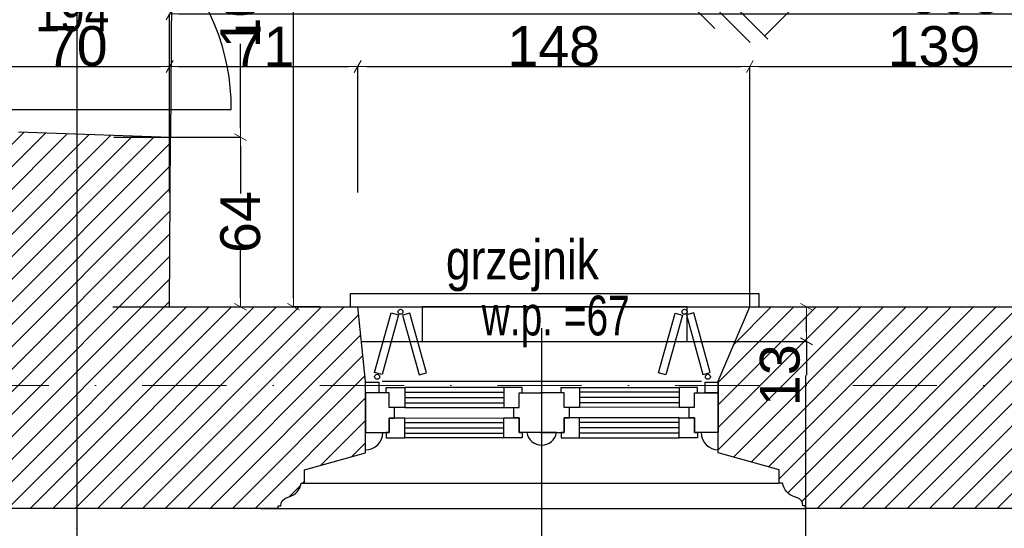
# Model space of a CAD drawing. Header units: millimetres. Extents: x 75543 to 124291, y -109148 to -86372.
# Tile 45 of 99: x 95152 to 98867, y -105560 to -103643. Entities that reach past the tile are written whole.
import ezdxf

# ---------------------------------------------------------------- set-up
doc = ezdxf.new("R2010")
doc.units = ezdxf.units.MM
doc.header["$MEASUREMENT"] = 0
doc.linetypes.add('Dot & Dashed', pattern=[670.277762, 317.5, -176.388889, 0, -176.388874])
for name, color, linetype in [('A-DRZWI', 7, 'Continuous'), ('detalokna', 7, 'Continuous'), ('DIM MALY', 7, 'Continuous'), ('Drawing & Figure', 7, 'Continuous'), ('Nowe_A-OKNA-OPIS', 7, 'Continuous'), ('Nowe_A_okno', 7, 'Continuous'), ('Nowe_Annotation - Text', 7, 'Continuous'), ('Nowe_GRZEJNIK', 7, 'Continuous'), ('Nowe_okiennice', 7, 'Continuous'), ('Nowe_WIDOK', 7, 'Continuous'), ('opisy inne', 7, 'Continuous'), ('PARAPET', 7, 'Continuous'), ('podciagi', 7, 'Continuous'), ('POSADZKI', 7, 'Continuous'), ('SCIANY_KONSTR', 7, 'Continuous'), ('Structural - Bearing', 7, 'Continuous'), ('Structural - Grid', 7, 'Continuous')]:
    doc.layers.add(name, color=color, linetype=linetype)
doc.styles.add('STYL_AUTOMATYCZNY_11', font='arial.ttf', dxfattribs={"width": 0.8})
doc.styles.add('STYL_AUTOMATYCZNY_2', font='arial.ttf')
doc.styles.add('STYL_AUTOMATYCZNY_6', font='arial.ttf', dxfattribs={"width": 0.8})
doc.styles.add('STYL_AUTOMATYCZNY_7', font='arial.ttf', dxfattribs={"width": 0.7})
doc.dimstyles.new('STYL_AUTOMATYCZNY__2', dxfattribs={"dimtxt": 150, "dimasz": 34.231941, "dimexe": 0.18, "dimexo": 3, "dimgap": 0, "dimtad": 1, "dimdec": 0, "dimlfac": 0.1, "dimzin": 0, "dimdsep": 46, "dimtxsty": 'STYL_AUTOMATYCZNY_2', "dimblk": 'ARROWHEAD_2', "dimblk1": 'ARROWHEAD_2', "dimblk2": 'ARROWHEAD_2', "dimcen": 0.09, "dimclrd": 5, "dimclre": 5, "dimclrt": 1, "dimadec": 0, "dimazin": 0, "dimtfac": 1, "dimtdec": 4, "dimtmove": 0, "dimatfit": 3, "dimfxl": 0, "dimtolj": 1, "dimtzin": 0, "dimarcsym": 0})
doc.dimstyles.new('STYL_AUTOMATYCZNY__3', dxfattribs={"dimtxt": 150, "dimasz": 34.231941, "dimexe": 0.18, "dimexo": 3, "dimgap": 0, "dimtad": 1, "dimtih": 1, "dimtoh": 1, "dimdec": 0, "dimlfac": 0.1, "dimzin": 0, "dimdsep": 46, "dimtxsty": 'STYL_AUTOMATYCZNY_2', "dimblk": 'ARROWHEAD_2', "dimblk1": 'ARROWHEAD_2', "dimblk2": 'ARROWHEAD_2', "dimcen": 0.09, "dimclrd": 5, "dimclre": 5, "dimclrt": 1, "dimadec": 0, "dimazin": 0, "dimtfac": 1, "dimtdec": 4, "dimtmove": 0, "dimatfit": 3, "dimfxl": 0, "dimtolj": 1, "dimtzin": 0, "dimarcsym": 0})
pattern_1 = [(45, (0, 0), (-42.426407, 42.426407), [])]

# ---------------------------------------------------------------- blocks, each defined once
blk = doc.blocks.new('ARROWHEAD_2')
at = {"color": 0, "linetype": 'Continuous', "lineweight": 0}
for p, q in [((0, 0), (-1, 0)), ((-0.38, -0.66), (0.38, 0.66))]:
    blk.add_line(p, q, dxfattribs=at)
blk = doc.blocks.new('*D138')
at = {"layer": 'Defpoints', "color": 0}
for p in [(95503.6, -104085.5), (95984.8, -104085.5), (95499.8, -104725.5)]:
    blk.add_point(p, dxfattribs=at)
at = {"layer": 'DIM MALY', "color": 5, "lineweight": -2}
for p, q in [((95506.6, -104085.5), (95984.9, -104085.5)), ((95984.8, -104119.7), (95984.8, -104298.2)), ((95984.8, -104691.3), (95984.8, -104513.3)), ((95502.8, -104725.5), (95984.9, -104725.5))]:
    blk.add_line(p, q, dxfattribs=at)
at = {"layer": 'DIM MALY', "color": 5, "lineweight": -2, "xscale": 34.23194115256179, "yscale": 34.23194115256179, "zscale": 34.23194115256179}
for p, rotation in [((95984.8, -104085.5), 90), ((95984.8, -104725.5), 270)]:
    blk.add_blockref('ARROWHEAD_2', p, dxfattribs=dict(at, rotation=rotation))
at = {"layer": 'DIM MALY', "color": 1, "insert": (95984.8, -104405.8), "char_height": 150, "attachment_point": 5, "rotation": 90, "style": 'STYL_AUTOMATYCZNY_2'}
blk.add_mtext('\\A1;64', dxfattribs=at)
blk = doc.blocks.new('*D139')
at = {"layer": 'Defpoints', "color": 0}
for p in [(95503.6, -104085.5), (95984.8, -104085.5), (95499.8, -104725.5)]:
    blk.add_point(p, dxfattribs=at)
at = {"layer": 'DIM MALY', "color": 5, "lineweight": -2}
for p, q in [((95506.6, -104085.5), (95984.9, -104085.5)), ((95984.8, -104119.7), (95984.8, -104298.2)), ((95984.8, -104691.3), (95984.8, -104513.3)), ((95502.8, -104725.5), (95984.9, -104725.5))]:
    blk.add_line(p, q, dxfattribs=at)
at = {"layer": 'DIM MALY', "color": 5, "lineweight": -2, "xscale": 34.23194115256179, "yscale": 34.23194115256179, "zscale": 34.23194115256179}
for p, rotation in [((95984.8, -104085.5), 90), ((95984.8, -104725.5), 270)]:
    blk.add_blockref('ARROWHEAD_2', p, dxfattribs=dict(at, rotation=rotation))
at = {"layer": 'DIM MALY', "color": 1, "insert": (95984.8, -104405.8), "char_height": 150, "attachment_point": 5, "rotation": 90, "style": 'STYL_AUTOMATYCZNY_2'}
blk.add_mtext('\\A1;64', dxfattribs=at)
blk = doc.blocks.new('*D140')
at = {"layer": 'Defpoints', "color": 0}
for p in [(95509.2, -103065.5), (95984.8, -103065.5), (95503.6, -104085.5)]:
    blk.add_point(p, dxfattribs=at)
at = {"layer": 'DIM MALY', "color": 5, "lineweight": -2}
for p, q in [((95512.2, -103065.5), (95984.9, -103065.5)), ((95984.8, -103099.7), (95984.8, -103418)), ((95984.8, -104051.3), (95984.8, -103733.8)), ((95506.6, -104085.5), (95984.9, -104085.5))]:
    blk.add_line(p, q, dxfattribs=at)
at = {"layer": 'DIM MALY', "color": 5, "lineweight": -2, "xscale": 34.23194115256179, "yscale": 34.23194115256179, "zscale": 34.23194115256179}
for p, rotation in [((95984.8, -103065.5), 90), ((95984.8, -104085.5), 270)]:
    blk.add_blockref('ARROWHEAD_2', p, dxfattribs=dict(at, rotation=rotation))
at = {"layer": 'DIM MALY', "color": 1, "insert": (95984.8, -103575.9), "char_height": 150, "attachment_point": 5, "rotation": 90, "style": 'STYL_AUTOMATYCZNY_2'}
blk.add_mtext('\\A1;102', dxfattribs=at)
blk = doc.blocks.new('*D141')
at = {"layer": 'Defpoints', "color": 0}
for p in [(95503.6, -104085.5), (95984.8, -104085.5), (95499.8, -104725.5)]:
    blk.add_point(p, dxfattribs=at)
at = {"layer": 'DIM MALY', "color": 5, "lineweight": -2}
for p, q in [((95506.6, -104085.5), (95984.9, -104085.5)), ((95984.8, -104119.7), (95984.8, -104298.2)), ((95984.8, -104691.3), (95984.8, -104513.3)), ((95502.8, -104725.5), (95984.9, -104725.5))]:
    blk.add_line(p, q, dxfattribs=at)
at = {"layer": 'DIM MALY', "color": 5, "lineweight": -2, "xscale": 34.23194115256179, "yscale": 34.23194115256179, "zscale": 34.23194115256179}
for p, rotation in [((95984.8, -104085.5), 90), ((95984.8, -104725.5), 270)]:
    blk.add_blockref('ARROWHEAD_2', p, dxfattribs=dict(at, rotation=rotation))
at = {"layer": 'DIM MALY', "color": 1, "insert": (95984.8, -104405.8), "char_height": 150, "attachment_point": 5, "rotation": 90, "style": 'STYL_AUTOMATYCZNY_2'}
blk.add_mtext('\\A1;64', dxfattribs=at)
blk = doc.blocks.new('*D142')
at = {"layer": 'Defpoints', "color": 0}
for p in [(95509.2, -103065.5), (95984.8, -103065.5), (95503.6, -104085.5)]:
    blk.add_point(p, dxfattribs=at)
at = {"layer": 'DIM MALY', "color": 5, "lineweight": -2}
for p, q in [((95512.2, -103065.5), (95984.9, -103065.5)), ((95984.8, -103099.7), (95984.8, -103418)), ((95984.8, -104051.3), (95984.8, -103733.8)), ((95506.6, -104085.5), (95984.9, -104085.5))]:
    blk.add_line(p, q, dxfattribs=at)
at = {"layer": 'DIM MALY', "color": 5, "lineweight": -2, "xscale": 34.23194115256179, "yscale": 34.23194115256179, "zscale": 34.23194115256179}
for p, rotation in [((95984.8, -103065.5), 90), ((95984.8, -104085.5), 270)]:
    blk.add_blockref('ARROWHEAD_2', p, dxfattribs=dict(at, rotation=rotation))
at = {"layer": 'DIM MALY', "color": 1, "insert": (95984.8, -103575.9), "char_height": 150, "attachment_point": 5, "rotation": 90, "style": 'STYL_AUTOMATYCZNY_2'}
blk.add_mtext('\\A1;102', dxfattribs=at)
blk = doc.blocks.new('*D703')
at = {"layer": 'Defpoints', "color": 0}
for p in [(95717.3, -103819.5), (95017.3, -104177), (95717.3, -104177)]:
    blk.add_point(p, dxfattribs=at)
at = {"layer": 'DIM MALY', "color": 5, "lineweight": -2}
for p, q in [((95017.3, -104174), (95017.3, -103819.3)), ((95051.5, -103819.5), (95683, -103819.5)), ((95717.3, -104174), (95717.3, -103819.3))]:
    blk.add_line(p, q, dxfattribs=at)
at = {"layer": 'DIM MALY', "color": 5, "lineweight": -2, "xscale": 34.23194115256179, "yscale": 34.23194115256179, "zscale": 34.23194115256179, "rotation": 180}
blk.add_blockref('ARROWHEAD_2', (95017.3, -103819.5), dxfattribs=at)
at = {"layer": 'DIM MALY', "color": 5, "lineweight": -2, "xscale": 34.23194115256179, "yscale": 34.23194115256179, "zscale": 34.23194115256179}
blk.add_blockref('ARROWHEAD_2', (95717.3, -103819.5), dxfattribs=at)
at = {"layer": 'DIM MALY', "color": 1, "insert": (95367, -103742.9), "char_height": 150, "attachment_point": 5, "style": 'STYL_AUTOMATYCZNY_2'}
blk.add_mtext('\\A1;70', dxfattribs=at)
blk = doc.blocks.new('*D704')
at = {"layer": 'Defpoints', "color": 0}
for p in [(96427.3, -103819.5), (95717.3, -104297), (96427.3, -104297)]:
    blk.add_point(p, dxfattribs=at)
at = {"layer": 'DIM MALY', "color": 5, "lineweight": -2}
for p, q in [((95717.3, -104294), (95717.3, -103819.3)), ((95751.5, -103819.5), (96393, -103819.5)), ((96427.3, -104294), (96427.3, -103819.3))]:
    blk.add_line(p, q, dxfattribs=at)
at = {"layer": 'DIM MALY', "color": 5, "lineweight": -2, "xscale": 34.23194115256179, "yscale": 34.23194115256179, "zscale": 34.23194115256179, "rotation": 180}
blk.add_blockref('ARROWHEAD_2', (95717.3, -103819.5), dxfattribs=at)
at = {"layer": 'DIM MALY', "color": 5, "lineweight": -2, "xscale": 34.23194115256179, "yscale": 34.23194115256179, "zscale": 34.23194115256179}
blk.add_blockref('ARROWHEAD_2', (96427.3, -103819.5), dxfattribs=at)
at = {"layer": 'DIM MALY', "color": 1, "insert": (96072, -103744.2), "char_height": 150, "attachment_point": 5, "style": 'STYL_AUTOMATYCZNY_2'}
blk.add_mtext('\\A1;71', dxfattribs=at)
blk = doc.blocks.new('*D763')
at = {"layer": 'Defpoints', "color": 0}
for p in [(101647.3, -103535.8), (101647.3, -103620.2), (95717.3, -104216.2)]:
    blk.add_point(p, dxfattribs=at)
at = {"layer": 'DIM MALY', "color": 5, "lineweight": -2}
for p, q in [((101647.3, -103538.8), (101647.3, -103620.4)), ((95717.3, -104213.2), (95717.3, -103620)), ((95751.5, -103620.2), (101613, -103620.2))]:
    blk.add_line(p, q, dxfattribs=at)
at = {"layer": 'DIM MALY', "color": 5, "lineweight": -2, "xscale": 34.23194115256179, "yscale": 34.23194115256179, "zscale": 34.23194115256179, "rotation": 180}
blk.add_blockref('ARROWHEAD_2', (95717.3, -103620.2), dxfattribs=at)
at = {"layer": 'DIM MALY', "color": 5, "lineweight": -2, "xscale": 34.23194115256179, "yscale": 34.23194115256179, "zscale": 34.23194115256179}
blk.add_blockref('ARROWHEAD_2', (101647.3, -103620.2), dxfattribs=at)
at = {"layer": 'DIM MALY', "color": 1, "insert": (98681.9, -103543.6), "char_height": 150, "attachment_point": 5, "style": 'STYL_AUTOMATYCZNY_2'}
blk.add_mtext('\\A1;593', dxfattribs=at)
blk = doc.blocks.new('*D832')
at = {"layer": 'Defpoints', "color": 0}
for p in [(98117.3, -104981.7), (96127.3, -107107), (98117.3, -107160.1)]:
    blk.add_point(p, dxfattribs=at)
at = {"layer": 'DIM MALY', "color": 5, "lineweight": -2}
for p, q in [((98117.3, -104984.7), (98117.3, -107160.3)), ((96127.3, -107110), (96127.3, -107160.3)), ((96161.5, -107160.1), (98083, -107160.1))]:
    blk.add_line(p, q, dxfattribs=at)
at = {"layer": 'DIM MALY', "color": 5, "lineweight": -2, "xscale": 34.23194115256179, "yscale": 34.23194115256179, "zscale": 34.23194115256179, "rotation": 180}
blk.add_blockref('ARROWHEAD_2', (96127.3, -107160.1), dxfattribs=at)
at = {"layer": 'DIM MALY', "color": 5, "lineweight": -2, "xscale": 34.23194115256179, "yscale": 34.23194115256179, "zscale": 34.23194115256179}
blk.add_blockref('ARROWHEAD_2', (98117.3, -107160.1), dxfattribs=at)
at = {"layer": 'DIM MALY', "color": 1, "insert": (97121.9, -107083.6), "char_height": 150, "attachment_point": 5, "style": 'STYL_AUTOMATYCZNY_2'}
blk.add_mtext('\\A1;199', dxfattribs=at)
blk = doc.blocks.new('*D846')
at = {"layer": 'Defpoints', "color": 0}
for p in [(98117.3, -104981.7), (96127.3, -107107), (98117.3, -107160.1)]:
    blk.add_point(p, dxfattribs=at)
at = {"layer": 'DIM MALY', "color": 5, "lineweight": -2}
for p, q in [((98117.3, -104984.7), (98117.3, -107160.3)), ((96127.3, -107110), (96127.3, -107160.3)), ((96161.5, -107160.1), (98083, -107160.1))]:
    blk.add_line(p, q, dxfattribs=at)
at = {"layer": 'DIM MALY', "color": 5, "lineweight": -2, "xscale": 34.23194115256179, "yscale": 34.23194115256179, "zscale": 34.23194115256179, "rotation": 180}
blk.add_blockref('ARROWHEAD_2', (96127.3, -107160.1), dxfattribs=at)
at = {"layer": 'DIM MALY', "color": 5, "lineweight": -2, "xscale": 34.23194115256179, "yscale": 34.23194115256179, "zscale": 34.23194115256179}
blk.add_blockref('ARROWHEAD_2', (98117.3, -107160.1), dxfattribs=at)
at = {"layer": 'DIM MALY', "color": 1, "insert": (97121.9, -107083.6), "char_height": 150, "attachment_point": 5, "style": 'STYL_AUTOMATYCZNY_2'}
blk.add_mtext('\\A1;199', dxfattribs=at)
blk = doc.blocks.new('*D847')
at = {"layer": 'Defpoints', "color": 0}
for p in [(98117.3, -104981.7), (99017.3, -104981.7), (99017.3, -107160.1)]:
    blk.add_point(p, dxfattribs=at)
at = {"layer": 'DIM MALY', "color": 5, "lineweight": -2}
for p, q in [((98117.3, -104984.7), (98117.3, -107160.3)), ((99017.3, -104984.7), (99017.3, -107160.3)), ((98151.5, -107160.1), (98983, -107160.1))]:
    blk.add_line(p, q, dxfattribs=at)
at = {"layer": 'DIM MALY', "color": 5, "lineweight": -2, "xscale": 34.23194115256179, "yscale": 34.23194115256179, "zscale": 34.23194115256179, "rotation": 180}
blk.add_blockref('ARROWHEAD_2', (98117.3, -107160.1), dxfattribs=at)
at = {"layer": 'DIM MALY', "color": 5, "lineweight": -2, "xscale": 34.23194115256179, "yscale": 34.23194115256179, "zscale": 34.23194115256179}
blk.add_blockref('ARROWHEAD_2', (99017.3, -107160.1), dxfattribs=at)
at = {"layer": 'DIM MALY', "color": 1, "insert": (98567, -107083.6), "char_height": 150, "attachment_point": 5, "style": 'STYL_AUTOMATYCZNY_2'}
blk.add_mtext('\\A1;90', dxfattribs=at)
blk = doc.blocks.new('*D861')
at = {"layer": 'Defpoints', "color": 0}
for p in [(98117.3, -104981.7), (96127.3, -107107), (98117.3, -107160.1)]:
    blk.add_point(p, dxfattribs=at)
at = {"layer": 'DIM MALY', "color": 5, "lineweight": -2}
for p, q in [((98117.3, -104984.7), (98117.3, -107160.3)), ((96127.3, -107110), (96127.3, -107160.3)), ((96161.5, -107160.1), (98083, -107160.1))]:
    blk.add_line(p, q, dxfattribs=at)
at = {"layer": 'DIM MALY', "color": 5, "lineweight": -2, "xscale": 34.23194115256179, "yscale": 34.23194115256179, "zscale": 34.23194115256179, "rotation": 180}
blk.add_blockref('ARROWHEAD_2', (96127.3, -107160.1), dxfattribs=at)
at = {"layer": 'DIM MALY', "color": 5, "lineweight": -2, "xscale": 34.23194115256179, "yscale": 34.23194115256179, "zscale": 34.23194115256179}
blk.add_blockref('ARROWHEAD_2', (98117.3, -107160.1), dxfattribs=at)
at = {"layer": 'DIM MALY', "color": 1, "insert": (97121.9, -107083.6), "char_height": 150, "attachment_point": 5, "style": 'STYL_AUTOMATYCZNY_2'}
blk.add_mtext('\\A1;199', dxfattribs=at)
blk = doc.blocks.new('*D862')
at = {"layer": 'Defpoints', "color": 0}
for p in [(98117.3, -104981.7), (99017.3, -104981.7), (99017.3, -107160.1)]:
    blk.add_point(p, dxfattribs=at)
at = {"layer": 'DIM MALY', "color": 5, "lineweight": -2}
for p, q in [((98117.3, -104984.7), (98117.3, -107160.3)), ((99017.3, -104984.7), (99017.3, -107160.3)), ((98151.5, -107160.1), (98983, -107160.1))]:
    blk.add_line(p, q, dxfattribs=at)
at = {"layer": 'DIM MALY', "color": 5, "lineweight": -2, "xscale": 34.23194115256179, "yscale": 34.23194115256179, "zscale": 34.23194115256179, "rotation": 180}
blk.add_blockref('ARROWHEAD_2', (98117.3, -107160.1), dxfattribs=at)
at = {"layer": 'DIM MALY', "color": 5, "lineweight": -2, "xscale": 34.23194115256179, "yscale": 34.23194115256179, "zscale": 34.23194115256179}
blk.add_blockref('ARROWHEAD_2', (99017.3, -107160.1), dxfattribs=at)
at = {"layer": 'DIM MALY', "color": 1, "insert": (98567, -107083.6), "char_height": 150, "attachment_point": 5, "style": 'STYL_AUTOMATYCZNY_2'}
blk.add_mtext('\\A1;90', dxfattribs=at)
blk = doc.blocks.new('*D877')
at = {"layer": 'Defpoints', "color": 0}
for p in [(98117.3, -104981.7), (96127.3, -107107), (98117.3, -107160.1)]:
    blk.add_point(p, dxfattribs=at)
at = {"layer": 'DIM MALY', "color": 5, "lineweight": -2}
for p, q in [((98117.3, -104984.7), (98117.3, -107160.3)), ((96127.3, -107110), (96127.3, -107160.3)), ((96161.5, -107160.1), (98083, -107160.1))]:
    blk.add_line(p, q, dxfattribs=at)
at = {"layer": 'DIM MALY', "color": 5, "lineweight": -2, "xscale": 34.23194115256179, "yscale": 34.23194115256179, "zscale": 34.23194115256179, "rotation": 180}
blk.add_blockref('ARROWHEAD_2', (96127.3, -107160.1), dxfattribs=at)
at = {"layer": 'DIM MALY', "color": 5, "lineweight": -2, "xscale": 34.23194115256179, "yscale": 34.23194115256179, "zscale": 34.23194115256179}
blk.add_blockref('ARROWHEAD_2', (98117.3, -107160.1), dxfattribs=at)
at = {"layer": 'DIM MALY', "color": 1, "insert": (97121.9, -107083.6), "char_height": 150, "attachment_point": 5, "style": 'STYL_AUTOMATYCZNY_2'}
blk.add_mtext('\\A1;199', dxfattribs=at)
blk = doc.blocks.new('*D878')
at = {"layer": 'Defpoints', "color": 0}
for p in [(98117.3, -104981.7), (99017.3, -104981.7), (99017.3, -107160.1)]:
    blk.add_point(p, dxfattribs=at)
at = {"layer": 'DIM MALY', "color": 5, "lineweight": -2}
for p, q in [((98117.3, -104984.7), (98117.3, -107160.3)), ((99017.3, -104984.7), (99017.3, -107160.3)), ((98151.5, -107160.1), (98983, -107160.1))]:
    blk.add_line(p, q, dxfattribs=at)
at = {"layer": 'DIM MALY', "color": 5, "lineweight": -2, "xscale": 34.23194115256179, "yscale": 34.23194115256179, "zscale": 34.23194115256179, "rotation": 180}
blk.add_blockref('ARROWHEAD_2', (98117.3, -107160.1), dxfattribs=at)
at = {"layer": 'DIM MALY', "color": 5, "lineweight": -2, "xscale": 34.23194115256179, "yscale": 34.23194115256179, "zscale": 34.23194115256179}
blk.add_blockref('ARROWHEAD_2', (99017.3, -107160.1), dxfattribs=at)
at = {"layer": 'DIM MALY', "color": 1, "insert": (98567, -107083.6), "char_height": 150, "attachment_point": 5, "style": 'STYL_AUTOMATYCZNY_2'}
blk.add_mtext('\\A1;90', dxfattribs=at)
blk = doc.blocks.new('*D897')
at = {"layer": 'Defpoints', "color": 0}
for p in [(97851.9, -104725.5), (98121.5, -104725.5), (97851.9, -104855.5)]:
    blk.add_point(p, dxfattribs=at)
at = {"layer": 'DIM MALY', "color": 5, "lineweight": -2}
for p, q in [((97854.9, -104725.5), (98121.6, -104725.5)), ((98121.5, -104821.3), (98121.5, -104759.7)), ((97854.9, -104855.5), (98121.6, -104855.5)), ((98121.5, -104855.5), (98121.5, -104983.2))]:
    blk.add_line(p, q, dxfattribs=at)
at = {"layer": 'DIM MALY', "color": 5, "lineweight": -2, "xscale": 34.23194115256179, "yscale": 34.23194115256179, "zscale": 34.23194115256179}
for p, rotation in [((98121.5, -104725.5), 90), ((98121.5, -104855.5), 270)]:
    blk.add_blockref('ARROWHEAD_2', p, dxfattribs=dict(at, rotation=rotation))
at = {"layer": 'DIM MALY', "color": 1, "insert": (98021.1, -104983.2), "char_height": 150, "attachment_point": 5, "rotation": 90, "style": 'STYL_AUTOMATYCZNY_2'}
blk.add_mtext('\\A1;13', dxfattribs=at)
blk = doc.blocks.new('*D908')
at = {"layer": 'Defpoints', "color": 0}
for p in [(96427.3, -103819.5), (95717.3, -104297), (96427.3, -104297)]:
    blk.add_point(p, dxfattribs=at)
at = {"layer": 'DIM MALY', "color": 5, "lineweight": -2}
for p, q in [((95717.3, -104294), (95717.3, -103819.3)), ((95751.5, -103819.5), (96393, -103819.5)), ((96427.3, -104294), (96427.3, -103819.3))]:
    blk.add_line(p, q, dxfattribs=at)
at = {"layer": 'DIM MALY', "color": 5, "lineweight": -2, "xscale": 34.23194115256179, "yscale": 34.23194115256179, "zscale": 34.23194115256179, "rotation": 180}
blk.add_blockref('ARROWHEAD_2', (95717.3, -103819.5), dxfattribs=at)
at = {"layer": 'DIM MALY', "color": 5, "lineweight": -2, "xscale": 34.23194115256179, "yscale": 34.23194115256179, "zscale": 34.23194115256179}
blk.add_blockref('ARROWHEAD_2', (96427.3, -103819.5), dxfattribs=at)
at = {"layer": 'DIM MALY', "color": 1, "insert": (96072, -103744.2), "char_height": 150, "attachment_point": 5, "style": 'STYL_AUTOMATYCZNY_2'}
blk.add_mtext('\\A1;71', dxfattribs=at)
blk = doc.blocks.new('*D909')
at = {"layer": 'Defpoints', "color": 0}
for p in [(97907.3, -103819.5), (96427.3, -104297), (97907.3, -104725.5)]:
    blk.add_point(p, dxfattribs=at)
at = {"layer": 'DIM MALY', "color": 5, "lineweight": -2}
for p, q in [((96427.3, -104294), (96427.3, -103819.3)), ((96461.5, -103819.5), (97873, -103819.5)), ((97907.3, -104722.5), (97907.3, -103819.3))]:
    blk.add_line(p, q, dxfattribs=at)
at = {"layer": 'DIM MALY', "color": 5, "lineweight": -2, "xscale": 34.23194115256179, "yscale": 34.23194115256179, "zscale": 34.23194115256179, "rotation": 180}
blk.add_blockref('ARROWHEAD_2', (96427.3, -103819.5), dxfattribs=at)
at = {"layer": 'DIM MALY', "color": 5, "lineweight": -2, "xscale": 34.23194115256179, "yscale": 34.23194115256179, "zscale": 34.23194115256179}
blk.add_blockref('ARROWHEAD_2', (97907.3, -103819.5), dxfattribs=at)
at = {"layer": 'DIM MALY', "color": 1, "insert": (97166.9, -103742.9), "char_height": 150, "attachment_point": 5, "style": 'STYL_AUTOMATYCZNY_2'}
blk.add_mtext('\\A1;148', dxfattribs=at)
blk = doc.blocks.new('*D910')
at = {"layer": 'Defpoints', "color": 0}
for p in [(96427.3, -103819.5), (95717.3, -104297), (96427.3, -104297)]:
    blk.add_point(p, dxfattribs=at)
at = {"layer": 'DIM MALY', "color": 5, "lineweight": -2}
for p, q in [((95717.3, -104294), (95717.3, -103819.3)), ((95751.5, -103819.5), (96393, -103819.5)), ((96427.3, -104294), (96427.3, -103819.3))]:
    blk.add_line(p, q, dxfattribs=at)
at = {"layer": 'DIM MALY', "color": 5, "lineweight": -2, "xscale": 34.23194115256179, "yscale": 34.23194115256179, "zscale": 34.23194115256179, "rotation": 180}
blk.add_blockref('ARROWHEAD_2', (95717.3, -103819.5), dxfattribs=at)
at = {"layer": 'DIM MALY', "color": 5, "lineweight": -2, "xscale": 34.23194115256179, "yscale": 34.23194115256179, "zscale": 34.23194115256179}
blk.add_blockref('ARROWHEAD_2', (96427.3, -103819.5), dxfattribs=at)
at = {"layer": 'DIM MALY', "color": 1, "insert": (96072, -103744.2), "char_height": 150, "attachment_point": 5, "style": 'STYL_AUTOMATYCZNY_2'}
blk.add_mtext('\\A1;71', dxfattribs=at)
blk = doc.blocks.new('*D911')
at = {"layer": 'Defpoints', "color": 0}
for p in [(97907.3, -103819.5), (96427.3, -104297), (97907.3, -104725.5)]:
    blk.add_point(p, dxfattribs=at)
at = {"layer": 'DIM MALY', "color": 5, "lineweight": -2}
for p, q in [((96427.3, -104294), (96427.3, -103819.3)), ((96461.5, -103819.5), (97873, -103819.5)), ((97907.3, -104722.5), (97907.3, -103819.3))]:
    blk.add_line(p, q, dxfattribs=at)
at = {"layer": 'DIM MALY', "color": 5, "lineweight": -2, "xscale": 34.23194115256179, "yscale": 34.23194115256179, "zscale": 34.23194115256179, "rotation": 180}
blk.add_blockref('ARROWHEAD_2', (96427.3, -103819.5), dxfattribs=at)
at = {"layer": 'DIM MALY', "color": 5, "lineweight": -2, "xscale": 34.23194115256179, "yscale": 34.23194115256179, "zscale": 34.23194115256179}
blk.add_blockref('ARROWHEAD_2', (97907.3, -103819.5), dxfattribs=at)
at = {"layer": 'DIM MALY', "color": 1, "insert": (97166.9, -103742.9), "char_height": 150, "attachment_point": 5, "style": 'STYL_AUTOMATYCZNY_2'}
blk.add_mtext('\\A1;148', dxfattribs=at)
blk = doc.blocks.new('*D912')
at = {"layer": 'Defpoints', "color": 0}
for p in [(99297.3, -103819.5), (97907.3, -104725.5), (99297.3, -104725.5)]:
    blk.add_point(p, dxfattribs=at)
at = {"layer": 'DIM MALY', "color": 5, "lineweight": -2}
for p, q in [((97907.3, -104722.5), (97907.3, -103819.3)), ((97941.5, -103819.5), (99263, -103819.5)), ((99297.3, -104722.5), (99297.3, -103819.3))]:
    blk.add_line(p, q, dxfattribs=at)
at = {"layer": 'DIM MALY', "color": 5, "lineweight": -2, "xscale": 34.23194115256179, "yscale": 34.23194115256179, "zscale": 34.23194115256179, "rotation": 180}
blk.add_blockref('ARROWHEAD_2', (97907.3, -103819.5), dxfattribs=at)
at = {"layer": 'DIM MALY', "color": 5, "lineweight": -2, "xscale": 34.23194115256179, "yscale": 34.23194115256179, "zscale": 34.23194115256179}
blk.add_blockref('ARROWHEAD_2', (99297.3, -103819.5), dxfattribs=at)
at = {"layer": 'DIM MALY', "color": 1, "insert": (98601.9, -103742.8), "char_height": 150, "attachment_point": 5, "style": 'STYL_AUTOMATYCZNY_2'}
blk.add_mtext('\\A1;139', dxfattribs=at)
blk = doc.blocks.new('*D913')
at = {"layer": 'Defpoints', "color": 0}
for p in [(96427.3, -103819.5), (95717.3, -104297), (96427.3, -104297)]:
    blk.add_point(p, dxfattribs=at)
at = {"layer": 'DIM MALY', "color": 5, "lineweight": -2}
for p, q in [((95717.3, -104294), (95717.3, -103819.3)), ((95751.5, -103819.5), (96393, -103819.5)), ((96427.3, -104294), (96427.3, -103819.3))]:
    blk.add_line(p, q, dxfattribs=at)
at = {"layer": 'DIM MALY', "color": 5, "lineweight": -2, "xscale": 34.23194115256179, "yscale": 34.23194115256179, "zscale": 34.23194115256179, "rotation": 180}
blk.add_blockref('ARROWHEAD_2', (95717.3, -103819.5), dxfattribs=at)
at = {"layer": 'DIM MALY', "color": 5, "lineweight": -2, "xscale": 34.23194115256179, "yscale": 34.23194115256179, "zscale": 34.23194115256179}
blk.add_blockref('ARROWHEAD_2', (96427.3, -103819.5), dxfattribs=at)
at = {"layer": 'DIM MALY', "color": 1, "insert": (96072, -103744.2), "char_height": 150, "attachment_point": 5, "style": 'STYL_AUTOMATYCZNY_2'}
blk.add_mtext('\\A1;71', dxfattribs=at)
blk = doc.blocks.new('*D914')
at = {"layer": 'Defpoints', "color": 0}
for p in [(97907.3, -103819.5), (96427.3, -104297), (97907.3, -104725.5)]:
    blk.add_point(p, dxfattribs=at)
at = {"layer": 'DIM MALY', "color": 5, "lineweight": -2}
for p, q in [((96427.3, -104294), (96427.3, -103819.3)), ((96461.5, -103819.5), (97873, -103819.5)), ((97907.3, -104722.5), (97907.3, -103819.3))]:
    blk.add_line(p, q, dxfattribs=at)
at = {"layer": 'DIM MALY', "color": 5, "lineweight": -2, "xscale": 34.23194115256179, "yscale": 34.23194115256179, "zscale": 34.23194115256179, "rotation": 180}
blk.add_blockref('ARROWHEAD_2', (96427.3, -103819.5), dxfattribs=at)
at = {"layer": 'DIM MALY', "color": 5, "lineweight": -2, "xscale": 34.23194115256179, "yscale": 34.23194115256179, "zscale": 34.23194115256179}
blk.add_blockref('ARROWHEAD_2', (97907.3, -103819.5), dxfattribs=at)
at = {"layer": 'DIM MALY', "color": 1, "insert": (97166.9, -103742.9), "char_height": 150, "attachment_point": 5, "style": 'STYL_AUTOMATYCZNY_2'}
blk.add_mtext('\\A1;148', dxfattribs=at)
blk = doc.blocks.new('*D915')
at = {"layer": 'Defpoints', "color": 0}
for p in [(99297.3, -103819.5), (97907.3, -104725.5), (99297.3, -104725.5)]:
    blk.add_point(p, dxfattribs=at)
at = {"layer": 'DIM MALY', "color": 5, "lineweight": -2}
for p, q in [((97907.3, -104722.5), (97907.3, -103819.3)), ((97941.5, -103819.5), (99263, -103819.5)), ((99297.3, -104722.5), (99297.3, -103819.3))]:
    blk.add_line(p, q, dxfattribs=at)
at = {"layer": 'DIM MALY', "color": 5, "lineweight": -2, "xscale": 34.23194115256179, "yscale": 34.23194115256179, "zscale": 34.23194115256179, "rotation": 180}
blk.add_blockref('ARROWHEAD_2', (97907.3, -103819.5), dxfattribs=at)
at = {"layer": 'DIM MALY', "color": 5, "lineweight": -2, "xscale": 34.23194115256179, "yscale": 34.23194115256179, "zscale": 34.23194115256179}
blk.add_blockref('ARROWHEAD_2', (99297.3, -103819.5), dxfattribs=at)
at = {"layer": 'DIM MALY', "color": 1, "insert": (98601.9, -103742.8), "char_height": 150, "attachment_point": 5, "style": 'STYL_AUTOMATYCZNY_2'}
blk.add_mtext('\\A1;139', dxfattribs=at)
blk = doc.blocks.new('*D923')
at = {"layer": 'Defpoints', "color": 0}
for p in [(96184.8, -99666.4), (96309.6, -99666.4), (96287.2, -104725.5)]:
    blk.add_point(p, dxfattribs=at)
at = {"layer": 'DIM MALY', "color": 5, "lineweight": -2}
for p, q in [((96306.6, -99666.4), (96184.6, -99666.4)), ((96184.8, -99700.6), (96184.8, -102030.7)), ((96184.8, -104691.3), (96184.8, -102362)), ((96284.2, -104725.5), (96184.6, -104725.5))]:
    blk.add_line(p, q, dxfattribs=at)
at = {"layer": 'DIM MALY', "color": 5, "lineweight": -2, "xscale": 34.23194115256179, "yscale": 34.23194115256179, "zscale": 34.23194115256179}
for p, rotation in [((96184.8, -99666.4), 90), ((96184.8, -104725.5), 270)]:
    blk.add_blockref('ARROWHEAD_2', p, dxfattribs=dict(at, rotation=rotation))
at = {"layer": 'DIM MALY', "color": 1, "insert": (96184.8, -102196.3), "char_height": 150, "attachment_point": 5, "rotation": 90, "style": 'STYL_AUTOMATYCZNY_2'}
blk.add_mtext('\\A1;506', dxfattribs=at)
blk = doc.blocks.new('*D992')
at = {"layer": 'Defpoints', "color": 0}
for p in [(87897.3, -89541.9), (95367.3, -89539.7), (95367.3, -107560.1)]:
    blk.add_point(p, dxfattribs=at)
at = {"layer": 'DIM MALY', "color": 5, "lineweight": -2}
for p, q in [((87897.3, -89544.9), (87897.3, -107560.3)), ((95367.3, -89542.7), (95367.3, -107560.3)), ((87931.5, -107560.1), (95333, -107560.1))]:
    blk.add_line(p, q, dxfattribs=at)
at = {"layer": 'DIM MALY', "color": 5, "lineweight": -2, "xscale": 34.23194115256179, "yscale": 34.23194115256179, "zscale": 34.23194115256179, "rotation": 180}
blk.add_blockref('ARROWHEAD_2', (87897.3, -107560.1), dxfattribs=at)
at = {"layer": 'DIM MALY', "color": 5, "lineweight": -2, "xscale": 34.23194115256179, "yscale": 34.23194115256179, "zscale": 34.23194115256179}
blk.add_blockref('ARROWHEAD_2', (95367.3, -107560.1), dxfattribs=at)
at = {"layer": 'DIM MALY', "color": 1, "insert": (91631.9, -107485.1), "char_height": 150, "attachment_point": 5, "style": 'STYL_AUTOMATYCZNY_2'}
blk.add_mtext('\\A1;747', dxfattribs=at)
blk = doc.blocks.new('*D993')
at = {"layer": 'Defpoints', "color": 0}
for p in [(95367.3, -89539.7), (101967.3, -89539.7), (101967.3, -107560.1)]:
    blk.add_point(p, dxfattribs=at)
at = {"layer": 'DIM MALY', "color": 5, "lineweight": -2}
for p, q in [((95367.3, -89542.7), (95367.3, -107560.3)), ((101967.3, -89542.7), (101967.3, -107560.3)), ((95401.5, -107560.1), (101933, -107560.1))]:
    blk.add_line(p, q, dxfattribs=at)
at = {"layer": 'DIM MALY', "color": 5, "lineweight": -2, "xscale": 34.23194115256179, "yscale": 34.23194115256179, "zscale": 34.23194115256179, "rotation": 180}
blk.add_blockref('ARROWHEAD_2', (95367.3, -107560.1), dxfattribs=at)
at = {"layer": 'DIM MALY', "color": 5, "lineweight": -2, "xscale": 34.23194115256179, "yscale": 34.23194115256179, "zscale": 34.23194115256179}
blk.add_blockref('ARROWHEAD_2', (101967.3, -107560.1), dxfattribs=at)
at = {"layer": 'DIM MALY', "color": 1, "insert": (98666.9, -107483.6), "char_height": 150, "attachment_point": 5, "style": 'STYL_AUTOMATYCZNY_2'}
blk.add_mtext('\\A1;660', dxfattribs=at)

msp = doc.modelspace()

# ---------------------------------------------------------------- hatches: boundary and pattern name
at = {"layer": 'Drawing & Figure'}
h = msp.add_hatch(dxfattribs=at)
h.set_pattern_fill('Common_Brick_0003', color=256, style=0, pattern_type=2)
h.set_pattern_definition(pattern_1)
h.paths.add_polyline_path([(80306.7, -98345.2), (80246.7, -98345.2), (80246.7, -98360.2), (80259.7, -98360.2), (80259.7, -98372.2, -0.371445), (80272.7, -98388.1), (80272.7, -98460.5, 0.436052), (80282.7, -98470.2), (80282.7, -98485.2), (80306.7, -98485.2), (80627.3, -98485.2), (80986, -98343.5), (80986, -98085.2), (81896, -98085.2), (81896, -97887.4), (81901.6, -97887.4), (83046, -97887.4), (83046, -98085.2), (87627.3, -98085.2), (87627.3, -98665.2), (88570.8, -98665.2), (88570.8, -98281.5), (89393.7, -98281.5), (89393.7, -98665.2), (90867.3, -98665.2), (90867.3, -98855.2), (91010.7, -98855.2), (91010.7, -98855), (91017.3, -98665.2), (92097.3, -98665.2), (92097.3, -98365.2), (92097.3, -98095.2), (92133, -97255.2), (92461.7, -97256.4), (95007.3, -97265.2), (95007.3, -98890.5), (95007.3, -99595.2), (95287.3, -99595.2), (95287.3, -99735.2), (95007.3, -99735.2), (95007.3, -100105.2), (94357.3, -100105.2), (92997.3, -100105.2), (93088.5, -100675.2), (92167.3, -100675.2), (92128.5, -100675.2), (92167.3, -100105.2), (90967.3, -100105.2), (90978, -99795.6), (90826, -99795.5), (90817.3, -100035.2), (90587.3, -100035.2), (90587.3, -100220.1), (90237.3, -100158.5), (90237.3, -100035.2), (89537.1, -100035.2), (89537.1, -100035.2), (89537.1, -100011, 0.414287), (89533.1, -100007), (89459, -100007), (89459, -100035.2), (89423.3, -100035.2), (89423.3, -100138.2), (89459, -100138.2), (89459, -100165.2), (89507.3, -100165.2), (89487.3, -100774.1), (89666.5, -100774.1), (89687.8, -100774), (89687.8, -101430.2), (89687.8, -101978.1), (89687.8, -102684), (89677.3, -102684), (89677.3, -102684.1), (88247.3, -102684.1), (88247.3, -102194.7), (88247.3, -102194.7), (88247.3, -102197.7), (88117.3, -102197.7), (88117.3, -102197.5), (87524.3, -102209.9), (87527.3, -102949.1), (88137.3, -102938.9), (88267.3, -102938.9), (88267.3, -102835.5), (89647.3, -102835.5), (89647.3, -103312.4), (89647.3, -104725.5), (89267.3, -104725.5), (89177.3, -105075.5), (89177.3, -105485.5), (89177.3, -105509.5), (89192.3, -105509.5, 0.436052), (89202, -105519.5), (89274.4, -105519.5, -0.371445), (89290.3, -105532.5), (89302.3, -105532.5), (89302.3, -105545.5), (89317.3, -105545.5), (89317.3, -105485.5), (89972.3, -105485.5), (90037.3, -105485.5), (90037.3, -105475.2), (90047.3, -105475.2, -0.334097), (90067.9, -105446.2), (90078.6, -105442, 0.270785), (90124.3, -105390.9), (90136.9, -105390.9), (90136.9, -105340.5), (90366.5, -105275.5), (90366.5, -105005.5), (90363, -104885.5), (90358.4, -104725.5), (89988.4, -104725.5), (89988.4, -103312.4), (89988.4, -101978.1), (89988.4, -101430.2), (89988.4, -100774.2), (94357.3, -100756.7), (95017.3, -100754.1), (95016.1, -101260.5), (95296.1, -101260.5), (95296.1, -101400.5), (95016.1, -101400.5), (95016.2, -101430.2), (95017.3, -103065.3), (95147.3, -103065.3), (95726.7, -103065.5), (95736.5, -101430.2), (95747.1, -99665.5), (96597.1, -99666.9), (96597.2, -98956.9), (95587.3, -98955.2), (95587.2, -98955.2), (95587.3, -98890.5), (95591.6, -96695.2), (95187.3, -96678.8), (95057.3, -96678.8), (95057.3, -97105.2), (92461.7, -97087), (92207.3, -97085.2), (92207.3, -96685.2), (91987, -96684.7), (91967.3, -98095.2), (91827.3, -98096.7), (91827.3, -98096.8), (91827.3, -98352.1), (91827.3, -98376.7), (91687.3, -98376.7), (91687.3, -98098.1), (88287.3, -98133.7), (88287.3, -96675.2), (87616, -96656.2), (87616, -97545.2), (81526, -97565.2), (81526, -96685.2), (81286, -96545.2), (81086, -96545.2), (80856, -96545.2), (80832, -96545.2), (80832, -96560.2, 0.436052), (80822, -96570), (80822, -96642.3, -0.371445), (80809, -96658.2), (80809, -96670.2), (80796, -96670.2), (80796, -96685.2), (80856, -96685.2), (80856, -96800.8), (80856, -97495.2), (80306.7, -97495.2)])
h = msp.add_hatch(dxfattribs=at)
h.set_pattern_fill('Common_Brick_0003', color=256, style=0, pattern_type=2)
h.set_pattern_definition(pattern_1)
h.paths.add_polyline_path([(94738.1, -105264.9), (94738.1, -105275.5), (94967.6, -105340.5), (94967.6, -105390.9), (94980.3, -105390.9, 0.270785), (95025.9, -105442), (95036.7, -105446.2, -0.334097), (95057.3, -105475.2), (95067.3, -105475.2), (95067.3, -105485.5), (96062.3, -105485.5), (96127.3, -105485.5), (96127.3, -105475.2), (96137.3, -105475.2, -0.334097), (96157.9, -105446.2), (96168.6, -105442, 0.270785), (96214.3, -105390.9), (96226.9, -105390.9), (96226.9, -105340.5), (96456.5, -105275.5), (96456.5, -105006.2), (96427.3, -104725.5), (95717.3, -104725.5), (95721.1, -104085.5), (95147.3, -104065.7), (95017.3, -104065.7), (95017.3, -104725.5), (94887.3, -104725.5), (94738.1, -105005.5), (94738.1, -105009.2), (94738.1, -105049.2), (94738.2, -105199.2), (94738.1, -105199.2)])
h = msp.add_hatch(dxfattribs=at)
h.set_pattern_fill('Common_Brick_0003', color=256, style=0, pattern_type=2)
h.set_pattern_definition(pattern_1)
h.paths.add_polyline_path([(97788.1, -105264.9), (97788.1, -105275.5), (98017.6, -105340.5), (98017.6, -105390.9), (98030.3, -105390.9, 0.270785), (98075.9, -105442), (98086.7, -105446.2, -0.334097), (98107.3, -105475.2), (98117.3, -105475.2), (98117.3, -105485.5), (98952.3, -105485.5), (99017.3, -105485.5), (99017.3, -105475.2), (99027.3, -105475.2, -0.334097), (99047.9, -105446.2), (99058.6, -105442, 0.270785), (99104.3, -105390.9), (99116.9, -105390.9), (99116.9, -105340.5), (99346.5, -105275.5), (99346.5, -105005.5), (99297.3, -104725.5), (97907.3, -104725.5), (97788.1, -105005.5)])

# ---------------------------------------------------------------- linework, layer by layer
at = {"layer": 'A-DRZWI'}
msp.add_lwpolyline([(95120.2, -103981.7), (95950.2, -103981.4, 0.416492), (95120.2, -103149.3)], format="xyb", dxfattribs=at)
at = {"layer": 'detalokna'}
for p, q in [((96427.3, -104725.5), (97907.3, -104725.5)), ((96440.8, -104855.5), (97851.9, -104855.5)), ((96519.3, -105005.5), (97725.2, -105005.5)), ((96226.9, -105390.9), (98017.6, -105390.9)), ((96127.3, -105485.5), (98117.3, -105485.5))]:
    msp.add_line(p, q, dxfattribs=at)
msp.add_lwpolyline([(96400.1, -104725.5), (96400.1, -104675.5), (97941.4, -104675.5), (97941.4, -104725.5)], dxfattribs=at)
at = {"layer": 'Nowe_A-OKNA-OPIS'}
msp.add_line((97121.5, -104805.5), (97121.5, -106010.7), dxfattribs=at)
at = {"layer": 'Nowe_A_okno'}
for points in [[(96456.5, -105049.6), (96456.5, -105009.6), (96506.5, -105009.6), (96506.5, -105049.6)], [(96604.7, -105029.6), (96604.7, -105104.6), (96546.5, -105104.6), (96546.5, -105049.6), (96534.7, -105049.6), (96534.7, -105029.6)], [(96978.2, -105029.5), (96978.3, -105104.5), (97036.4, -105104.5), (97036.4, -105049.5), (97048.2, -105049.4), (97048.2, -105029.5)], [(97264.7, -105029.4), (97264.7, -105104.4), (97206.5, -105104.4), (97206.5, -105049.4), (97194.7, -105049.4), (97194.7, -105029.4)], [(97639.8, -105029.3), (97639.8, -105104.3), (97698, -105104.3), (97698, -105049.3), (97709.8, -105049.3), (97709.7, -105029.3)], [(97738, -105049.2), (97738, -105009.2), (97788, -105009.2), (97788, -105049.2)], [(96456.5, -105049.6), (96456.5, -105199.6), (96546.5, -105199.6), (96546.5, -105144.6), (96566.5, -105144.6), (96566.5, -105104.6), (96546.5, -105104.6), (96546.5, -105049.6)], [(97788, -105049.2), (97788.1, -105199.2), (97698.1, -105199.3), (97698, -105144.3), (97678, -105144.3), (97678, -105104.3), (97698, -105104.3), (97698, -105049.3)], [(96604.7, -105219.6), (96604.7, -105144.6), (96546.5, -105144.6), (96546.5, -105199.6), (96534.7, -105199.6), (96534.7, -105219.6)], [(96978.3, -105219.5), (96978.3, -105144.5), (97036.5, -105144.5), (97036.5, -105199.4), (97048.3, -105199.4), (97048.3, -105219.4)], [(97264.7, -105219.4), (97264.7, -105144.4), (97206.5, -105144.4), (97206.5, -105199.4), (97194.7, -105199.4), (97194.7, -105219.4)], [(97639.9, -105219.3), (97639.8, -105144.3), (97698, -105144.3), (97698.1, -105199.3), (97709.9, -105199.3), (97709.9, -105219.3)]]:
    msp.add_lwpolyline(points, close=True, dxfattribs=at)
for points in [[(96978.2, -105029.5), (96604.7, -105029.6)], [(97264.7, -105029.4), (97639.8, -105029.3)], [(96604.7, -105047.1), (96978.2, -105047.1)], [(96604.7, -105067.1), (96978.2, -105067.1)], [(97126.5, -105199.4), (97036.5, -105199.4), (97036.5, -105144.5), (97016.5, -105144.5), (97016.4, -105104.5), (97036.4, -105104.5), (97036.4, -105049.5), (97126.4, -105049.4), (97126.4, -105049.4)], [(97116.5, -105199.4), (97206.5, -105199.4), (97206.5, -105144.4), (97226.5, -105144.4), (97226.5, -105104.4), (97206.5, -105104.4), (97206.5, -105049.4), (97116.5, -105049.4), (97116.5, -105049.4)], [(97639.8, -105046.8), (97264.7, -105047)], [(97639.8, -105066.8), (97264.7, -105067)], [(96604.7, -105087.1), (96978.2, -105087.1)], [(96604.7, -105104.6), (96978.3, -105104.5)], [(97639.8, -105086.8), (97264.7, -105087)], [(97639.8, -105104.3), (97264.7, -105104.4)], [(96604.7, -105144.6), (96978.3, -105144.5)], [(97639.8, -105144.3), (97264.7, -105144.4)], [(96604.7, -105162.1), (96978.3, -105162.1)], [(96604.7, -105182.1), (96978.3, -105182.1)], [(97639.8, -105161.8), (97264.7, -105162)], [(97639.9, -105181.8), (97264.7, -105182)], [(96604.7, -105202.1), (96978.3, -105202.1)], [(96978.3, -105219.5), (96604.7, -105219.6)], [(97639.9, -105201.8), (97264.7, -105202)], [(97264.7, -105219.4), (97639.9, -105219.3)]]:
    msp.add_lwpolyline(points, dxfattribs=at)
msp.add_lwpolyline([(97177.7, -105199.4), (97065.3, -105199.4, 0.845314)], format="xyb", close=True, dxfattribs=at)
at = {"layer": 'Nowe_GRZEJNIK'}
msp.add_lwpolyline([(96670.8, -104855.5), (97670.8, -104855.5), (97670.8, -104725.5), (96670.8, -104725.5)], close=True, dxfattribs=at)
at = {"layer": 'Nowe_okiennice'}
for points in [[(96519.1, -104980.7), (96491.3, -104973), (96553.4, -104748), (96581.2, -104755.7)], [(96658.7, -104981.3), (96686.5, -104973.7), (96624.4, -104748.7), (96596.6, -104756.4)], [(97590.5, -104981.3), (97562.7, -104973.7), (97624.8, -104748.7), (97652.6, -104756.4)], [(97730.1, -104980.7), (97757.9, -104973), (97695.8, -104748), (97668, -104755.7)]]:
    msp.add_lwpolyline(points, close=True, dxfattribs=at)
for centre in [(96588.6, -104744.1), (97660.6, -104744.1), (96500.6, -104989.1), (97748.7, -104989.1)]:
    msp.add_circle(centre, 9.4, dxfattribs=at)
at = {"layer": 'Nowe_WIDOK'}
for centre, start, end in [((96456.5, -105199.6), 270.4645, 0.079), ((97789.1, -105199.6), 179.921, 269.5355)]:
    msp.add_arc(centre, 65.3, start, end, dxfattribs=at)
at = {"layer": 'podciagi'}
msp.add_line((95726.7, -103065.5), (95721.1, -104085.5), dxfattribs=at)
at = {"layer": 'POSADZKI'}
for p, q in [((96676.6, -102496.8), (97908.6, -103728.8)), ((97963.5, -103703.6), (98340.9, -103326.1)), ((97711.8, -103451.9), (97975.6, -103715.7)), ((97775.3, -103675.6), (97631.7, -103532))]:
    msp.add_line(p, q, dxfattribs=at)
at = {"layer": 'SCIANY_KONSTR'}
msp.add_line((97907.3, -104725.5), (99297.3, -104725.5), dxfattribs=at)
at = {"layer": 'Structural - Bearing'}
for p, q in [((95147.3, -104065.7), (95721.1, -104085.5)), ((95717.3, -104725.5), (95721.1, -104085.5)), ((95717.3, -104725.5), (96427.3, -104725.5)), ((96456.5, -105006.2), (96427.3, -104725.5)), ((97788.1, -105005.5), (97907.3, -104725.5)), ((96127.3, -105485.5), (95067.3, -105485.5)), ((99017.3, -105485.5), (98117.3, -105485.5))]:
    msp.add_line(p, q, dxfattribs=at)
for points in [[(96062.3, -105485.5), (96127.3, -105485.5), (96127.3, -105475.2), (96137.3, -105475.2, -0.334097), (96157.9, -105446.2), (96168.6, -105442, 0.270785), (96214.3, -105390.9), (96226.9, -105390.9), (96226.9, -105340.5), (96456.5, -105275.5), (96456.5, -105005.5)], [(98182.2, -105485.5), (98117.3, -105485.5), (98117.3, -105475.2), (98107.3, -105475.2, 0.334097), (98086.7, -105446.2), (98075.9, -105442, -0.270785), (98030.3, -105390.9), (98017.6, -105390.9), (98017.6, -105340.5), (97788.1, -105275.5), (97788.1, -105005.5)]]:
    msp.add_lwpolyline(points, format="xyb", dxfattribs=at)
at = {"layer": 'Structural - Grid', "linetype": 'Dot & Dashed', "lineweight": 15}
for p, q in [((95367.3, -107395.1), (95367.3, -90539.7)), ((118724.5, -105021.8), (80780, -105021.8))]:
    msp.add_line(p, q, dxfattribs=at)

# ---------------------------------------------------------------- texts
at = {"layer": 'Nowe_Annotation - Text', "insert": (96760.1, -104667.4), "char_height": 150, "attachment_point": 7, "style": 'STYL_AUTOMATYCZNY_11'}
msp.add_mtext('\\A1;{\\pql;\\fArial|b0|i0|c238|p0;\\W0.800000;grzejnik }', dxfattribs=at)
at = {"layer": 'opisy inne', "insert": (95210.1, -103688.8), "char_height": 150, "attachment_point": 7, "style": 'STYL_AUTOMATYCZNY_6'}
msp.add_mtext('\\A1;{\\pql;\\fArial|b0|i0|c238|p0;\\W0.800000;194}', dxfattribs=at)
at = {"layer": 'PARAPET', "insert": (96895.4, -104878.4), "char_height": 150, "attachment_point": 7, "style": 'STYL_AUTOMATYCZNY_7'}
msp.add_mtext('\\A1;{\\pql;\\fArial|b0|i0|c238|p0;\\W0.700000;w.p. =67}', dxfattribs=at)

# ---------------------------------------------------------------- dimensions: what is measured, and where the dimension line sits
at = {"layer": 'DIM MALY'}
for base, p1, p2, picture, middle in [((95367.3, -107560.1), (87897.3, -89541.9), (95367.3, -89539.7), '*D992', (91631.9, -107560.1)), ((101967.3, -107560.1), (95367.3, -89539.7), (101967.3, -89539.7), '*D993', (98666.9, -107560.1)), ((101647.3, -103620.2), (95717.3, -104216.2), (101647.3, -103535.8), '*D763', (98681.9, -103620.2)), ((95717.3, -103819.5), (95017.3, -104177), (95717.3, -104177), '*D703', (95367, -103819.5)), ((96427.3, -103819.5), (95717.3, -104297), (96427.3, -104297), '*D704', (96072, -103819.5)), ((96427.3, -103819.5), (95717.3, -104297), (96427.3, -104297), '*D908', (96072, -103819.5)), ((96427.3, -103819.5), (95717.3, -104297), (96427.3, -104297), '*D910', (96072, -103819.5)), ((96427.3, -103819.5), (95717.3, -104297), (96427.3, -104297), '*D913', (96072, -103819.5)), ((97907.3, -103819.5), (96427.3, -104297), (97907.3, -104725.5), '*D909', (97166.9, -103819.5)), ((97907.3, -103819.5), (96427.3, -104297), (97907.3, -104725.5), '*D911', (97166.9, -103819.5)), ((97907.3, -103819.5), (96427.3, -104297), (97907.3, -104725.5), '*D914', (97166.9, -103819.5)), ((99297.3, -103819.5), (97907.3, -104725.5), (99297.3, -104725.5), '*D912', (98601.9, -103819.5)), ((99297.3, -103819.5), (97907.3, -104725.5), (99297.3, -104725.5), '*D915', (98601.9, -103819.5)), ((98117.3, -107160.1), (96127.3, -107107), (98117.3, -104981.7), '*D832', (97121.9, -107160.1)), ((98117.3, -107160.1), (96127.3, -107107), (98117.3, -104981.7), '*D846', (97121.9, -107160.1)), ((98117.3, -107160.1), (96127.3, -107107), (98117.3, -104981.7), '*D861', (97121.9, -107160.1)), ((98117.3, -107160.1), (96127.3, -107107), (98117.3, -104981.7), '*D877', (97121.9, -107160.1)), ((99017.3, -107160.1), (98117.3, -104981.7), (99017.3, -104981.7), '*D847', (98567, -107160.1)), ((99017.3, -107160.1), (98117.3, -104981.7), (99017.3, -104981.7), '*D862', (98567, -107160.1)), ((99017.3, -107160.1), (98117.3, -104981.7), (99017.3, -104981.7), '*D878', (98567, -107160.1))]:
    dim = msp.add_linear_dim(base=base, p1=p1, p2=p2, dimstyle='STYL_AUTOMATYCZNY__3', dxfattribs=at)
    dim.commit()
    dim.dimension.update_dxf_attribs({"geometry": picture, "text_midpoint": middle, "dimtype": 160})
for base, p1, p2, picture, middle in [((96184.8, -99666.4), (96287.2, -104725.5), (96309.6, -99666.4), '*D923', (96184.8, -102196.3)), ((95984.8, -103065.5), (95503.6, -104085.5), (95509.2, -103065.5), '*D140', (95984.8, -103575.9)), ((95984.8, -103065.5), (95503.6, -104085.5), (95509.2, -103065.5), '*D142', (95984.8, -103575.9)), ((95984.8, -104085.5), (95499.8, -104725.5), (95503.6, -104085.5), '*D138', (95984.8, -104405.8)), ((95984.8, -104085.5), (95499.8, -104725.5), (95503.6, -104085.5), '*D139', (95984.8, -104405.8)), ((95984.8, -104085.5), (95499.8, -104725.5), (95503.6, -104085.5), '*D141', (95984.8, -104405.8)), ((98121.5, -104725.5), (97851.9, -104855.5), (97851.9, -104725.5), '*D897', (98021.1, -104983.2))]:
    dim = msp.add_linear_dim(base=base, p1=p1, p2=p2, angle=90, dimstyle='STYL_AUTOMATYCZNY__2', dxfattribs=at)
    dim.commit()
    dim.dimension.update_dxf_attribs({"geometry": picture, "text_midpoint": middle, "dimtype": 160, "text_rotation": 90})

doc.saveas('drawing.dxf')
